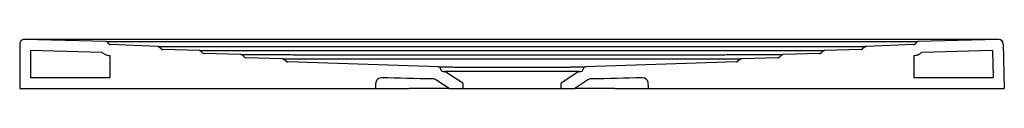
# Model space of a CAD drawing. Header units: millimetres. Extents: x 4595.469 to 4596.369, y 2783.082 to 2783.127.
import ezdxf

# ---------------------------------------------------------------- set-up
doc = ezdxf.new("R2010")
doc.units = ezdxf.units.MM
doc.layers.add('SANINDUSA', color=3, linetype='Continuous')

msp = doc.modelspace()

# ---------------------------------------------------------------- linework, layer by layer
at = {"layer": 'SANINDUSA'}
for p, q in [((4595.54819, 2783.12549), (4595.47328, 2783.12737)), ((4595.55061, 2783.1235), (4595.54976, 2783.12467)), ((4596.2886, 2783.12467), (4596.28775, 2783.1235)), ((4596.36414, 2783.12734), (4596.29017, 2783.12549)), ((4595.46918, 2783.12337), (4595.46918, 2783.08247)), ((4595.47918, 2783.11722), (4595.47918, 2783.09247)), ((4595.54439, 2783.11558), (4595.47918, 2783.11722)), ((4595.59544, 2783.12099), (4595.55215, 2783.12268)), ((4595.59863, 2783.11872), (4595.59672, 2783.12047)), ((4595.63343, 2783.11724), (4595.59992, 2783.1182)), ((4595.63663, 2783.11497), (4595.63473, 2783.11671)), ((4596.20363, 2783.11671), (4596.20172, 2783.11497)), ((4596.23843, 2783.1182), (4596.20492, 2783.11724)), ((4596.24164, 2783.12047), (4596.23973, 2783.11872)), ((4596.28621, 2783.12268), (4596.24291, 2783.12099)), ((4596.3584, 2783.1172), (4596.29396, 2783.11558)), ((4596.3584, 2783.1172), (4596.35904, 2783.09247)), ((4596.36824, 2783.12345), (4596.36931, 2783.08247)), ((4595.55171, 2783.11269), (4595.55171, 2783.09247)), ((4595.67143, 2783.11349), (4595.63792, 2783.11445)), ((4595.67463, 2783.11122), (4595.67273, 2783.11296)), ((4595.70944, 2783.10974), (4595.67592, 2783.1107)), ((4595.71265, 2783.10745), (4595.71073, 2783.10921)), ((4595.85206, 2783.10224), (4595.7139, 2783.10693)), ((4596.12446, 2783.10693), (4595.98629, 2783.10224)), ((4596.12763, 2783.10921), (4596.12571, 2783.10745)), ((4596.16243, 2783.1107), (4596.12892, 2783.10974)), ((4596.16563, 2783.11296), (4596.16373, 2783.11122)), ((4596.20043, 2783.11445), (4596.16692, 2783.11349)), ((4596.28664, 2783.11269), (4596.28664, 2783.09247)), ((4595.85403, 2783.10038), (4595.85405, 2783.10008)), ((4595.85604, 2783.09822), (4595.8579, 2783.09822)), ((4595.87418, 2783.08744), (4595.8579, 2783.09822)), ((4595.98046, 2783.09822), (4595.8579, 2783.09822)), ((4595.98046, 2783.09822), (4595.96418, 2783.08744)), ((4595.98046, 2783.09822), (4595.98231, 2783.09822)), ((4595.98431, 2783.10008), (4595.98433, 2783.10038)), ((4595.47918, 2783.09247), (4595.55171, 2783.09247)), ((4595.86177, 2783.08247), (4595.84965, 2783.09049)), ((4595.98871, 2783.09049), (4595.97659, 2783.08247)), ((4596.28664, 2783.09247), (4596.35904, 2783.09247)), ((4595.46918, 2783.08247), (4595.79418, 2783.08247)), ((4595.85567, 2783.08247), (4595.83411, 2783.08247)), ((4595.86177, 2783.08247), (4595.85567, 2783.08247)), ((4595.86177, 2783.08247), (4595.87418, 2783.08247)), ((4595.87418, 2783.08744), (4595.87418, 2783.08247)), ((4595.87418, 2783.08247), (4595.96418, 2783.08247)), ((4595.96418, 2783.08247), (4595.96418, 2783.08744)), ((4595.96418, 2783.08247), (4595.97659, 2783.08247)), ((4595.98271, 2783.08247), (4595.97659, 2783.08247)), ((4596.00426, 2783.08247), (4595.98271, 2783.08247)), ((4596.04418, 2783.08247), (4596.36931, 2783.08247))]:
    msp.add_line(p, q, dxfattribs=at)
at = {"layer": 'SANINDUSA', "flags": 128}
msp.add_lwpolyline([(4595.59544, 2783.12099), (4595.5956, 2783.12099), (4595.59624, 2783.12099), (4595.59736, 2783.12099), (4595.59896, 2783.12099), (4595.60106, 2783.12099), (4595.6023, 2783.12099), (4595.60515, 2783.12099), (4595.60852, 2783.12099), (4595.61241, 2783.12099), (4595.61683, 2783.12099), (4595.62181, 2783.12099), (4595.62737, 2783.12099), (4595.63352, 2783.12099), (4595.64028, 2783.12099), (4595.6477, 2783.12099), (4595.65579, 2783.12099), (4595.6646, 2783.12099), (4595.67417, 2783.12099), (4595.68456, 2783.12099), (4595.69581, 2783.12099), (4595.708, 2783.12099), (4595.72121, 2783.12099), (4595.72821, 2783.12099), (4595.7355, 2783.12099), (4595.7431, 2783.12099), (4595.75101, 2783.12099), (4595.75925, 2783.12099), (4595.76782, 2783.12099), (4595.77676, 2783.12099), (4595.78606, 2783.12099), (4595.79576, 2783.12099), (4595.80583, 2783.12099), (4595.81632, 2783.12099), (4595.8272, 2783.12099), (4595.83851, 2783.12099), (4595.84996, 2783.12099), (4595.86181, 2783.12099), (4595.87417, 2783.121), (4595.88687, 2783.121), (4595.89542, 2783.121), (4595.90405, 2783.121), (4595.91272, 2783.121), (4595.92153, 2783.121), (4595.93033, 2783.121), (4595.9437, 2783.121), (4595.95698, 2783.121), (4595.96992, 2783.121), (4595.98261, 2783.12099), (4595.99484, 2783.12099), (4596.00673, 2783.12099), (4596.01814, 2783.12099), (4596.02916, 2783.12099), (4596.0397, 2783.12099), (4596.04985, 2783.12099), (4596.05956, 2783.12099), (4596.06889, 2783.12099), (4596.07782, 2783.12099), (4596.0864, 2783.12099), (4596.09461, 2783.12099), (4596.1025, 2783.12099), (4596.11005, 2783.12099), (4596.1173, 2783.12099), (4596.12426, 2783.12099), (4596.13733, 2783.12099), (4596.14938, 2783.12099), (4596.16046, 2783.12099), (4596.17065, 2783.12099), (4596.18001, 2783.12099), (4596.18859, 2783.12099), (4596.1926, 2783.12099), (4596.20008, 2783.12099), (4596.20689, 2783.12099), (4596.21303, 2783.12099), (4596.21856, 2783.12099), (4596.22347, 2783.12099), (4596.22781, 2783.12099), (4596.23157, 2783.12099), (4596.23324, 2783.12099), (4596.23618, 2783.12099), (4596.23857, 2783.12099), (4596.24044, 2783.12099), (4596.24178, 2783.12099), (4596.24261, 2783.12099), (4596.24291, 2783.12099), (4596.24292, 2783.12099), (4596.24292, 2783.12099)], dxfattribs=at)
at = {"layer": 'SANINDUSA'}
for centre, radius, start, end in [((4595.47318, 2783.12344), 0.004, 89.62825, 180.00009), ((4595.47318, 2783.12337), 0.004, 88.56644, 180), ((4595.54814, 2783.12349), 0.002, 36.02737, 88.57249), ((4596.29022, 2783.12349), 0.002, 91.42751, 143.97263), ((4596.36424, 2783.12334), 0.004, 1.5, 91.43342), ((4596.36424, 2783.12344), 0.004, 1.50024, 90.36979), ((4595.59537, 2783.119), 0.002, 47.48955, 87.96392), ((4595.59998, 2783.1202), 0.002, 227.48955, 268.36342), ((4595.63338, 2783.11524), 0.002, 47.48946, 88.36342), ((4595.63798, 2783.11645), 0.002, 227.48946, 268.36342), ((4596.20038, 2783.11645), 0.002, 271.63658, 312.51047), ((4596.20498, 2783.11524), 0.002, 91.63658, 132.51047), ((4596.23838, 2783.1202), 0.002, 271.63658, 312.51045), ((4596.24299, 2783.119), 0.002, 92.03601, 132.51045), ((4595.67138, 2783.11149), 0.002, 47.48955, 88.36342), ((4595.67598, 2783.11269), 0.002, 227.48955, 268.25082), ((4595.70938, 2783.10774), 0.002, 47.48952, 88.47705), ((4596.12436, 2783.10893), 0.002, 272.97626, 312.51045), ((4596.12898, 2783.10774), 0.002, 91.6247, 132.51045), ((4596.16698, 2783.11149), 0.002, 91.63658, 132.51077), ((4595.85203, 2783.10024), 0.002, 4, 89.12758), ((4595.85604, 2783.10022), 0.002, 184, 270), ((4595.98231, 2783.10022), 0.002, 270, 356), ((4595.98632, 2783.10024), 0.002, 90.87192, 176), ((4595.79972, 2783.08741), 0.005, 88.31072, 174), ((4595.84689, 2783.08632), 0.005, 56.5, 89.05101), ((4595.99147, 2783.08632), 0.005, 90.9485, 123.5), ((4596.03863, 2783.08741), 0.005, 6, 91.68999)]:
    msp.add_arc(centre, radius, start, end, dxfattribs=at)
for points, knots in [([(4595.47409, 2783.12744), (4595.47379, 2783.12744), (4595.47329, 2783.12744), (4595.47323, 2783.12744), (4595.4732, 2783.12744)], [0, 0, 0, 0, 0.597198, 1, 1, 1, 1]), ([(4595.47919, 2783.12744), (4595.47851, 2783.12744), (4595.47716, 2783.12744), (4595.47542, 2783.12744), (4595.47436, 2783.12745), (4595.4741, 2783.12744), (4595.47409, 2783.12744)], [0, 0, 0, 0, 0.331136, 0.661855, 0.992506, 1, 1, 1, 1]), ([(4596.35823, 2783.12744), (4596.31984, 2783.12736), (4596.24307, 2783.1272), (4596.08952, 2783.12735), (4595.90462, 2783.12735), (4595.72325, 2783.12732), (4595.58379, 2783.12723), (4595.51406, 2783.12737), (4595.47919, 2783.12744)], [0, 0, 0, 0, 0.131006, 0.262014, 0.524043, 0.762021, 0.881011, 1, 1, 1, 1]), ([(4595.54841, 2783.12548), (4595.54842, 2783.12548), (4595.5485, 2783.12548), (4595.549, 2783.12548), (4595.54992, 2783.12548), (4595.55122, 2783.12548), (4595.55285, 2783.12548), (4595.55482, 2783.12548), (4595.55769, 2783.12548), (4595.56178, 2783.12547), (4595.56731, 2783.12547), (4595.57351, 2783.12547), (4595.57917, 2783.12547), (4595.58403, 2783.12548), (4595.58928, 2783.12548), (4595.60357, 2783.12547), (4595.62173, 2783.12548), (4595.64242, 2783.12548), (4595.66311, 2783.12548), (4595.6838, 2783.12548), (4595.70448, 2783.12549), (4595.72517, 2783.12549), (4595.74586, 2783.12549), (4595.76654, 2783.12549), (4595.78723, 2783.12549), (4595.80792, 2783.12549), (4595.82861, 2783.12549), (4595.84929, 2783.12549), (4595.86998, 2783.12549), (4595.89067, 2783.12549), (4595.91135, 2783.12549), (4595.93204, 2783.12549), (4595.95273, 2783.12549), (4595.97342, 2783.12549), (4595.9941, 2783.12549), (4596.01479, 2783.12549), (4596.03548, 2783.12549), (4596.05616, 2783.12549), (4596.07685, 2783.12549), (4596.09754, 2783.12549), (4596.11823, 2783.12549), (4596.13891, 2783.12548), (4596.1596, 2783.12548), (4596.18029, 2783.12548), (4596.20097, 2783.12548), (4596.21676, 2783.12548), (4596.23284, 2783.12548), (4596.24617, 2783.12548), (4596.25635, 2783.12548), (4596.26319, 2783.12547), (4596.26948, 2783.12547), (4596.27524, 2783.12547), (4596.28021, 2783.12548), (4596.28433, 2783.12548), (4596.28743, 2783.12548), (4596.28944, 2783.12548), (4596.29017, 2783.12548), (4596.29016, 2783.12548), (4596.29016, 2783.12548)], [0, 0, 0, 0, 0.000288, 0.005198, 0.010108, 0.014935, 0.019762, 0.024764, 0.029766, 0.03845, 0.047387, 0.056067, 0.064998, 0.06997, 0.074943, 0.085073, 0.124635, 0.144416, 0.164196, 0.203758, 0.223539, 0.24332, 0.282882, 0.302663, 0.322444, 0.362005, 0.381786, 0.401567, 0.441129, 0.46091, 0.480691, 0.520253, 0.540034, 0.559815, 0.599376, 0.619157, 0.638938, 0.6785, 0.698281, 0.718062, 0.757624, 0.777405, 0.797185, 0.836747, 0.856528, 0.876309, 0.897148, 0.917986, 0.927334, 0.936024, 0.944966, 0.953654, 0.962594, 0.971275, 0.980208, 0.988892, 0.997828, 1, 1, 1, 1]), ([(4596.36295, 2783.12744), (4596.36293, 2783.12744), (4596.3626, 2783.12744), (4596.36142, 2783.12744), (4596.35979, 2783.12744), (4596.35867, 2783.12744), (4596.35823, 2783.12744)], [0, 0, 0, 0, 0.016844, 0.386534, 0.756419, 1, 1, 1, 1]), ([(4596.36421, 2783.12744), (4596.36415, 2783.12744), (4596.36404, 2783.12744), (4596.36331, 2783.12744), (4596.36295, 2783.12744)], [0, 0, 0, 0, 0.511956, 1, 1, 1, 1]), ([(4595.54439, 2783.11558), (4595.54453, 2783.11547), (4595.54467, 2783.11535), (4595.54502, 2783.11508), (4595.54523, 2783.11492), (4595.54573, 2783.11458), (4595.54603, 2783.1144), (4595.54723, 2783.11372), (4595.54818, 2783.11333), (4595.54999, 2783.11286), (4595.55084, 2783.11272), (4595.55171, 2783.11269)], [0.2570713, 0.2570713, 0.2570713, 0.2570713, 0.3075901, 0.3075901, 0.3796502, 0.3796502, 0.4776901, 0.4776901, 0.7613048, 0.7613048, 1, 1, 1, 1]), ([(4595.55061, 2783.1235), (4595.5507, 2783.12338), (4595.5508, 2783.12327), (4595.55103, 2783.12307), (4595.55115, 2783.12298), (4595.55154, 2783.12277), (4595.55184, 2783.12269), (4595.55214, 2783.12268)], [0, 0, 0, 0, 0.25, 0.25, 0.5, 0.5, 1, 1, 1, 1]), ([(4595.63343, 2783.11724), (4595.63343, 2783.11724), (4595.6337, 2783.11724), (4595.63478, 2783.11724), (4595.63559, 2783.11724), (4595.63776, 2783.11724), (4595.63912, 2783.11724), (4595.64241, 2783.11724), (4595.64434, 2783.11724), (4595.64879, 2783.11724), (4595.65131, 2783.11724), (4595.65697, 2783.11724), (4595.66012, 2783.11724), (4595.66708, 2783.11724), (4595.67089, 2783.11724), (4595.67925, 2783.11724), (4595.68379, 2783.11724), (4595.69368, 2783.11724), (4595.69903, 2783.11723), (4595.70773, 2783.11723), (4595.71075, 2783.11723), (4595.71702, 2783.11723), (4595.72028, 2783.11723), (4595.72705, 2783.11723), (4595.73057, 2783.11723), (4595.73606, 2783.11723), (4595.73792, 2783.11723), (4595.74172, 2783.11723), (4595.74366, 2783.11723), (4595.74761, 2783.11723), (4595.74962, 2783.11723), (4595.75373, 2783.11723), (4595.75582, 2783.11723), (4595.76222, 2783.11723), (4595.76665, 2783.11723), (4595.77586, 2783.11723), (4595.78065, 2783.11723), (4595.78813, 2783.11723), (4595.79067, 2783.11723), (4595.79585, 2783.11723), (4595.79849, 2783.11723), (4595.80387, 2783.11723), (4595.80661, 2783.11723), (4595.81219, 2783.11723), (4595.81503, 2783.11723), (4595.82082, 2783.11723), (4595.82377, 2783.11723), (4595.82978, 2783.11723), (4595.83285, 2783.11723), (4595.83908, 2783.11723), (4595.84225, 2783.11723), (4595.8487, 2783.11723), (4595.85197, 2783.11723), (4595.85696, 2783.11723), (4595.85863, 2783.11723), (4595.86201, 2783.11723), (4595.86371, 2783.11723), (4595.86884, 2783.11723), (4595.8723, 2783.11723), (4595.87755, 2783.11723), (4595.87931, 2783.11723), (4595.88286, 2783.11723), (4595.88463, 2783.11723), (4595.88998, 2783.11723), (4595.89356, 2783.11723), (4595.90077, 2783.11723), (4595.90439, 2783.11723), (4595.90986, 2783.11723), (4595.91169, 2783.11723), (4595.91535, 2783.11723), (4595.91719, 2783.11723), (4595.92271, 2783.11723), (4595.92639, 2783.11723), (4595.93371, 2783.11723), (4595.93735, 2783.11723), (4595.94279, 2783.11723), (4595.9446, 2783.11723), (4595.9482, 2783.11723), (4595.95, 2783.11723), (4595.95536, 2783.11723), (4595.9589, 2783.11723), (4595.9659, 2783.11723), (4595.96938, 2783.11723), (4595.97621, 2783.11723), (4595.97958, 2783.11723), (4595.98457, 2783.11723), (4595.98622, 2783.11723), (4595.9895, 2783.11723), (4595.99112, 2783.11723), (4595.99596, 2783.11723), (4595.99913, 2783.11723), (4596.00536, 2783.11723), (4596.00843, 2783.11723), (4596.01445, 2783.11723), (4596.01741, 2783.11723), (4596.02321, 2783.11723), (4596.02606, 2783.11723), (4596.03166, 2783.11723), (4596.0344, 2783.11723), (4596.04247, 2783.11723), (4596.04766, 2783.11723), (4596.05763, 2783.11723), (4596.06242, 2783.11723), (4596.07165, 2783.11723), (4596.07608, 2783.11723), (4596.08461, 2783.11723), (4596.08871, 2783.11723), (4596.09464, 2783.11723), (4596.09658, 2783.11723), (4596.10039, 2783.11723), (4596.10225, 2783.11723), (4596.10774, 2783.11723), (4596.11126, 2783.11723), (4596.11634, 2783.11723), (4596.118, 2783.11723), (4596.12126, 2783.11723), (4596.12286, 2783.11723), (4596.12757, 2783.11723), (4596.13058, 2783.11723), (4596.13639, 2783.11723), (4596.13918, 2783.11723), (4596.14454, 2783.11724), (4596.14712, 2783.11724), (4596.15454, 2783.11724), (4596.15908, 2783.11724), (4596.16745, 2783.11724), (4596.17126, 2783.11724), (4596.17823, 2783.11724), (4596.18137, 2783.11724), (4596.18704, 2783.11724), (4596.18956, 2783.11724), (4596.19401, 2783.11724), (4596.19594, 2783.11724), (4596.19923, 2783.11724), (4596.20059, 2783.11724), (4596.20385, 2783.11724), (4596.20492, 2783.11724), (4596.20492, 2783.11724)], [0, 0, 0, 0, 0.03125, 0.03125, 0.0625, 0.0625, 0.09375, 0.09375, 0.125, 0.125, 0.15625, 0.15625, 0.1875, 0.1875, 0.21875, 0.21875, 0.25, 0.25, 0.28125, 0.28125, 0.296875, 0.296875, 0.3125, 0.3125, 0.328125, 0.328125, 0.335938, 0.335938, 0.34375, 0.34375, 0.351563, 0.351563, 0.359375, 0.359375, 0.375, 0.375, 0.390625, 0.390625, 0.398438, 0.398438, 0.40625, 0.40625, 0.414063, 0.414063, 0.421875, 0.421875, 0.429688, 0.429688, 0.4375, 0.4375, 0.445313, 0.445313, 0.453125, 0.453125, 0.457031, 0.457031, 0.460938, 0.460938, 0.46875, 0.46875, 0.472656, 0.472656, 0.476563, 0.476563, 0.484375, 0.484375, 0.492188, 0.492188, 0.496094, 0.496094, 0.5, 0.5, 0.507813, 0.507813, 0.515625, 0.515625, 0.519531, 0.519531, 0.523438, 0.523438, 0.53125, 0.53125, 0.539063, 0.539063, 0.546875, 0.546875, 0.550781, 0.550781, 0.554688, 0.554688, 0.5625, 0.5625, 0.570313, 0.570313, 0.578125, 0.578125, 0.585938, 0.585938, 0.59375, 0.59375, 0.609375, 0.609375, 0.625, 0.625, 0.640625, 0.640625, 0.65625, 0.65625, 0.664063, 0.664063, 0.671875, 0.671875, 0.6875, 0.6875, 0.695313, 0.695313, 0.703125, 0.703125, 0.71875, 0.71875, 0.734375, 0.734375, 0.75, 0.75, 0.78125, 0.78125, 0.8125, 0.8125, 0.84375, 0.84375, 0.875, 0.875, 0.90625, 0.90625, 0.9375, 0.9375, 1, 1, 1, 1]), ([(4596.28621, 2783.12268), (4596.28637, 2783.12268), (4596.28651, 2783.12271), (4596.2868, 2783.12278), (4596.28694, 2783.12284), (4596.28734, 2783.12305), (4596.28757, 2783.12325), (4596.28775, 2783.1235)], [0, 0, 0, 0, 0.25, 0.25, 0.5, 0.5, 1, 1, 1, 1]), ([(4596.28664, 2783.11269), (4596.2873, 2783.11271), (4596.28795, 2783.1128), (4596.28878, 2783.11297), (4596.28897, 2783.11301), (4596.2894, 2783.11313), (4596.28965, 2783.1132), (4596.29014, 2783.11336), (4596.29038, 2783.11345), (4596.29095, 2783.11368), (4596.29127, 2783.11382), (4596.29244, 2783.11443), (4596.29324, 2783.11496), (4596.29396, 2783.11558)], [0, 0, 0, 0, 0.1821259, 0.1821259, 0.23553, 0.23553, 0.3075901, 0.3075901, 0.3796502, 0.3796502, 0.4776901, 0.4776901, 0.7443533, 0.7443533, 0.7443533, 0.7443533]), ([(4595.67143, 2783.11349), (4595.67143, 2783.11349), (4595.67143, 2783.11349), (4595.67148, 2783.11349), (4595.67181, 2783.11349), (4595.67263, 2783.11349), (4595.67387, 2783.11349), (4595.67555, 2783.11349), (4595.67766, 2783.11349), (4595.68021, 2783.11349), (4595.68321, 2783.11349), (4595.68668, 2783.11349), (4595.69098, 2783.11349), (4595.6963, 2783.11349), (4595.70285, 2783.11349), (4595.71033, 2783.11349), (4595.71877, 2783.11349), (4595.72829, 2783.11348), (4595.73628, 2783.11348), (4595.74399, 2783.11348), (4595.75124, 2783.11348), (4595.76141, 2783.11348), (4595.77246, 2783.11348), (4595.78248, 2783.11348), (4595.79101, 2783.11348), (4595.7977, 2783.11348), (4595.80465, 2783.11348), (4595.81191, 2783.11348), (4595.81949, 2783.11348), (4595.82793, 2783.11348), (4595.83731, 2783.11348), (4595.84717, 2783.11348), (4595.85688, 2783.11348), (4595.86638, 2783.11348), (4595.87625, 2783.11348), (4595.8867, 2783.11348), (4595.89764, 2783.11348), (4595.90914, 2783.11348), (4595.92087, 2783.11348), (4595.93276, 2783.11348), (4595.94457, 2783.11348), (4595.95633, 2783.11348), (4595.9679, 2783.11348), (4595.97969, 2783.11348), (4595.99148, 2783.11348), (4596.00175, 2783.11348), (4596.01025, 2783.11348), (4596.01717, 2783.11348), (4596.02387, 2783.11348), (4596.03247, 2783.11348), (4596.04266, 2783.11348), (4596.054, 2783.11348), (4596.06455, 2783.11348), (4596.07435, 2783.11348), (4596.08348, 2783.11348), (4596.09195, 2783.11348), (4596.09983, 2783.11348), (4596.10715, 2783.11348), (4596.11394, 2783.11349), (4596.12023, 2783.11349), (4596.12605, 2783.11349), (4596.13142, 2783.11349), (4596.13636, 2783.11349), (4596.14088, 2783.11349), (4596.14501, 2783.11349), (4596.14875, 2783.11349), (4596.15212, 2783.11349), (4596.15513, 2783.11349), (4596.15778, 2783.11349), (4596.16085, 2783.11349), (4596.16385, 2783.11349), (4596.16611, 2783.11349), (4596.16687, 2783.11349), (4596.16691, 2783.11349), (4596.16692, 2783.11349)], [0, 0, 0, 0, 0.000001, 0.007703, 0.024734, 0.041772, 0.058803, 0.075841, 0.092872, 0.109911, 0.126942, 0.143973, 0.161013, 0.182669, 0.20433, 0.225984, 0.247917, 0.269858, 0.291786, 0.297334, 0.314367, 0.331404, 0.348482, 0.365525, 0.374081, 0.382637, 0.391166, 0.399694, 0.408283, 0.416872, 0.427169, 0.43751, 0.446206, 0.4549, 0.463765, 0.472629, 0.482138, 0.491646, 0.501486, 0.511327, 0.521284, 0.531242, 0.541531, 0.551822, 0.563434, 0.575124, 0.582572, 0.59002, 0.597521, 0.605021, 0.619913, 0.634866, 0.649757, 0.664686, 0.679577, 0.694493, 0.709382, 0.724291, 0.73918, 0.754083, 0.768973, 0.783873, 0.798763, 0.813661, 0.828553, 0.843445, 0.858364, 0.873284, 0.888173, 0.903068, 0.932851, 0.962633, 0.992415, 1, 1, 1, 1]), ([(4595.70943, 2783.10974), (4595.70943, 2783.10974), (4595.70963, 2783.10974), (4595.71044, 2783.10974), (4595.71105, 2783.10974), (4595.71269, 2783.10974), (4595.71371, 2783.10974), (4595.71618, 2783.10974), (4595.71763, 2783.10974), (4595.72097, 2783.10974), (4595.72287, 2783.10974), (4595.72712, 2783.10974), (4595.72948, 2783.10974), (4595.73471, 2783.10974), (4595.73757, 2783.10974), (4595.74227, 2783.10974), (4595.74391, 2783.10974), (4595.74732, 2783.10973), (4595.74909, 2783.10973), (4595.75279, 2783.10973), (4595.75472, 2783.10973), (4595.75873, 2783.10973), (4595.76081, 2783.10973), (4595.76515, 2783.10973), (4595.7674, 2783.10973), (4595.77209, 2783.10973), (4595.77452, 2783.10973), (4595.77957, 2783.10973), (4595.78219, 2783.10973), (4595.78764, 2783.10973), (4595.79047, 2783.10973), (4595.79633, 2783.10973), (4595.79938, 2783.10973), (4595.80569, 2783.10973), (4595.80897, 2783.10973), (4595.81576, 2783.10973), (4595.81928, 2783.10973), (4595.82661, 2783.10973), (4595.83041, 2783.10973), (4595.8363, 2783.10973), (4595.8383, 2783.10973), (4595.84237, 2783.10973), (4595.84445, 2783.10973), (4595.85079, 2783.10973), (4595.85514, 2783.10973), (4595.86189, 2783.10973), (4595.86418, 2783.10973), (4595.86883, 2783.10973), (4595.87118, 2783.10973), (4595.87829, 2783.10973), (4595.88312, 2783.10973), (4595.89298, 2783.10973), (4595.89801, 2783.10973), (4595.90571, 2783.10973), (4595.90832, 2783.10973), (4595.91352, 2783.10973), (4595.91612, 2783.10973), (4595.92135, 2783.10973), (4595.92395, 2783.10973), (4595.92913, 2783.10973), (4595.9317, 2783.10973), (4595.93683, 2783.10973), (4595.93938, 2783.10973), (4595.94319, 2783.10973), (4595.94446, 2783.10973), (4595.94699, 2783.10973), (4595.94825, 2783.10973), (4595.95452, 2783.10973), (4595.95942, 2783.10973), (4595.96662, 2783.10973), (4595.96898, 2783.10973), (4595.97363, 2783.10973), (4595.97592, 2783.10973), (4595.98043, 2783.10973), (4595.98266, 2783.10973), (4595.98595, 2783.10973), (4595.98704, 2783.10973), (4595.98919, 2783.10973), (4595.99026, 2783.10973), (4595.99555, 2783.10973), (4595.99963, 2783.10973), (4596.00555, 2783.10973), (4596.00749, 2783.10973), (4596.0113, 2783.10973), (4596.01318, 2783.10973), (4596.01869, 2783.10973), (4596.02223, 2783.10973), (4596.02734, 2783.10973), (4596.02902, 2783.10973), (4596.03231, 2783.10973), (4596.03393, 2783.10973), (4596.03869, 2783.10973), (4596.04174, 2783.10973), (4596.04616, 2783.10973), (4596.0476, 2783.10973), (4596.05044, 2783.10973), (4596.05183, 2783.10973), (4596.05593, 2783.10973), (4596.05856, 2783.10973), (4596.06363, 2783.10973), (4596.06607, 2783.10973), (4596.07077, 2783.10973), (4596.07302, 2783.10973), (4596.07737, 2783.10973), (4596.07947, 2783.10973), (4596.08349, 2783.10973), (4596.08543, 2783.10973), (4596.08914, 2783.10974), (4596.09092, 2783.10974), (4596.09435, 2783.10974), (4596.09599, 2783.10974), (4596.1007, 2783.10974), (4596.10357, 2783.10974), (4596.10881, 2783.10974), (4596.11118, 2783.10974), (4596.11545, 2783.10974), (4596.11735, 2783.10974), (4596.1207, 2783.10974), (4596.12215, 2783.10974), (4596.12463, 2783.10974), (4596.12566, 2783.10974), (4596.12811, 2783.10974), (4596.12892, 2783.10974), (4596.12892, 2783.10974)], [0, 0, 0, 0, 0.03125, 0.03125, 0.0625, 0.0625, 0.09375, 0.09375, 0.125, 0.125, 0.15625, 0.15625, 0.1875, 0.1875, 0.21875, 0.21875, 0.234375, 0.234375, 0.25, 0.25, 0.265625, 0.265625, 0.28125, 0.28125, 0.296875, 0.296875, 0.3125, 0.3125, 0.328125, 0.328125, 0.34375, 0.34375, 0.359375, 0.359375, 0.375, 0.375, 0.390625, 0.390625, 0.40625, 0.40625, 0.414062, 0.414062, 0.421875, 0.421875, 0.4375, 0.4375, 0.445312, 0.445312, 0.453125, 0.453125, 0.46875, 0.46875, 0.484375, 0.484375, 0.492187, 0.492187, 0.5, 0.5, 0.507812, 0.507812, 0.515625, 0.515625, 0.523437, 0.523437, 0.527344, 0.527344, 0.53125, 0.53125, 0.546875, 0.546875, 0.554687, 0.554687, 0.5625, 0.5625, 0.570312, 0.570312, 0.574219, 0.574219, 0.578125, 0.578125, 0.59375, 0.59375, 0.601562, 0.601562, 0.609375, 0.609375, 0.625, 0.625, 0.632812, 0.632812, 0.640625, 0.640625, 0.65625, 0.65625, 0.664062, 0.664062, 0.671875, 0.671875, 0.6875, 0.6875, 0.703125, 0.703125, 0.71875, 0.71875, 0.734375, 0.734375, 0.75, 0.75, 0.765625, 0.765625, 0.78125, 0.78125, 0.8125, 0.8125, 0.84375, 0.84375, 0.875, 0.875, 0.90625, 0.90625, 0.9375, 0.9375, 1, 1, 1, 1]), ([(4595.71265, 2783.10745), (4595.71282, 2783.1073), (4595.71301, 2783.10717), (4595.71344, 2783.10699), (4595.71366, 2783.10694), (4595.7139, 2783.10693)], [0, 0, 0, 0, 0.5, 0.5, 1, 1, 1, 1]), ([(4596.16243, 2783.1107), (4596.16267, 2783.1107), (4596.1629, 2783.11075), (4596.16335, 2783.11093), (4596.16355, 2783.11106), (4596.16373, 2783.11122)], [0, 0, 0, 0, 0.5, 0.5, 1, 1, 1, 1]), ([(4595.85206, 2783.10224), (4595.85206, 2783.10224), (4595.85217, 2783.10224), (4595.8525, 2783.10224), (4595.85263, 2783.10224), (4595.85296, 2783.10224), (4595.85314, 2783.10224), (4595.85422, 2783.10224), (4595.85549, 2783.10223), (4595.85759, 2783.10223), (4595.85804, 2783.10223), (4595.85899, 2783.10223), (4595.85948, 2783.10222), (4595.86104, 2783.10222), (4595.86217, 2783.10222), (4595.8646, 2783.10222), (4595.8659, 2783.10221), (4595.86799, 2783.10221), (4595.86871, 2783.10221), (4595.87018, 2783.10221), (4595.87095, 2783.10221), (4595.87486, 2783.1022), (4595.87825, 2783.1022), (4595.88371, 2783.10219), (4595.88559, 2783.10219), (4595.88851, 2783.10219), (4595.8895, 2783.10219), (4595.8915, 2783.10218), (4595.89251, 2783.10218), (4595.89759, 2783.10218), (4595.90177, 2783.10218), (4595.90715, 2783.10218), (4595.90823, 2783.10218), (4595.91042, 2783.10217), (4595.91152, 2783.10217), (4595.91482, 2783.10217), (4595.91701, 2783.10217), (4595.92358, 2783.10217), (4595.92794, 2783.10217), (4595.93335, 2783.10218), (4595.93443, 2783.10218), (4595.93658, 2783.10218), (4595.93764, 2783.10218), (4595.94079, 2783.10218), (4595.94491, 2783.10218), (4595.94887, 2783.10219), (4595.95177, 2783.10219), (4595.95273, 2783.10219), (4595.95463, 2783.10219), (4595.95557, 2783.10219), (4595.96015, 2783.1022), (4595.96353, 2783.1022), (4595.96818, 2783.10221), (4595.96965, 2783.10221), (4595.97176, 2783.10221), (4595.97244, 2783.10221), (4595.97376, 2783.10222), (4595.97439, 2783.10222), (4595.97743, 2783.10222), (4595.97949, 2783.10223), (4595.9816, 2783.10223), (4595.982, 2783.10223), (4595.98274, 2783.10223), (4595.98309, 2783.10223), (4595.98405, 2783.10224), (4595.98458, 2783.10224), (4595.98586, 2783.10224), (4595.98629, 2783.10224), (4595.98629, 2783.10224)], [0, 0, 0, 0, 0.03125, 0.03125, 0.046875, 0.046875, 0.0625, 0.0625, 0.125, 0.125, 0.140625, 0.140625, 0.15625, 0.15625, 0.1875, 0.1875, 0.21875, 0.21875, 0.234375, 0.234375, 0.25, 0.25, 0.3125, 0.3125, 0.34375, 0.34375, 0.359375, 0.359375, 0.375, 0.375, 0.4375, 0.4375, 0.453125, 0.453125, 0.46875, 0.46875, 0.5, 0.5, 0.5625, 0.5625, 0.578125, 0.578125, 0.59375, 0.59375, 0.625, 0.65625, 0.65625, 0.671875, 0.671875, 0.6875, 0.6875, 0.75, 0.75, 0.78125, 0.78125, 0.796875, 0.796875, 0.8125, 0.8125, 0.875, 0.875, 0.890625, 0.890625, 0.90625, 0.90625, 0.9375, 0.9375, 1, 1, 1, 1]), ([(4595.79418, 2783.08247), (4595.79418, 2783.08247), (4595.79743, 2783.08247), (4595.80892, 2783.08247), (4595.81624, 2783.08247), (4595.82524, 2783.08247)], [1.5707963, 1.5707963, 1.5707963, 1.5707963, 1.9634954, 1.9634954, 2.2912222, 2.2912222, 2.2912222, 2.2912222]), ([(4595.83411, 2783.08247), (4595.83389, 2783.08247), (4595.83363, 2783.08247), (4595.83316, 2783.08247), (4595.83299, 2783.08247), (4595.83263, 2783.08247), (4595.83245, 2783.08247), (4595.83186, 2783.08247), (4595.83143, 2783.08247), (4595.83077, 2783.08247), (4595.83055, 2783.08247), (4595.83009, 2783.08247), (4595.82986, 2783.08247), (4595.8294, 2783.08247), (4595.82918, 2783.08247), (4595.82873, 2783.08247), (4595.8285, 2783.08247), (4595.82784, 2783.08247), (4595.82743, 2783.08247), (4595.82685, 2783.08247), (4595.82666, 2783.08247), (4595.82632, 2783.08247), (4595.82615, 2783.08247), (4595.82585, 2783.08247), (4595.82571, 2783.08247), (4595.82546, 2783.08247), (4595.82534, 2783.08247), (4595.82524, 2783.08247)], [0, 0, 0, 0, 0.125, 0.125, 0.1875, 0.1875, 0.25, 0.25, 0.375, 0.375, 0.4375, 0.4375, 0.5, 0.5, 0.5625, 0.5625, 0.625, 0.625, 0.75, 0.75, 0.8125, 0.8125, 0.875, 0.875, 0.9375, 0.9375, 1, 1, 1, 1]), ([(4596.01313, 2783.08247), (4596.01293, 2783.08247), (4596.01268, 2783.08247), (4596.01222, 2783.08247), (4596.01206, 2783.08247), (4596.01171, 2783.08247), (4596.01153, 2783.08247), (4596.01096, 2783.08247), (4596.01053, 2783.08247), (4596.00988, 2783.08247), (4596.00966, 2783.08247), (4596.0092, 2783.08247), (4596.00897, 2783.08247), (4596.00851, 2783.08247), (4596.00829, 2783.08247), (4596.00783, 2783.08247), (4596.00761, 2783.08247), (4596.00694, 2783.08247), (4596.00652, 2783.08247), (4596.00593, 2783.08247), (4596.00574, 2783.08247), (4596.00538, 2783.08247), (4596.00522, 2783.08247), (4596.0049, 2783.08247), (4596.00476, 2783.08247), (4596.00449, 2783.08247), (4596.00437, 2783.08247), (4596.00426, 2783.08247)], [0, 0, 0, 0, 0.125, 0.125, 0.1875, 0.1875, 0.25, 0.25, 0.375, 0.375, 0.4375, 0.4375, 0.5, 0.5, 0.5625, 0.5625, 0.625, 0.625, 0.75, 0.75, 0.8125, 0.8125, 0.875, 0.875, 0.9375, 0.9375, 1, 1, 1, 1]), ([(4596.01313, 2783.08247), (4596.02213, 2783.08247), (4596.02944, 2783.08247), (4596.04092, 2783.08247), (4596.04418, 2783.08247), (4596.04418, 2783.08247)], [3.9921225, 3.9921225, 3.9921225, 3.9921225, 4.3196899, 4.3196899, 4.712389, 4.712389, 4.712389, 4.712389])]:
    msp.add_open_spline(points, degree=3, knots=knots, dxfattribs=at)
for points in [[(4595.79475, 2783.08793), (4595.79456, 2783.08611), (4595.79437, 2783.08429), (4595.79418, 2783.08247)], [(4595.84697, 2783.09132), (4595.83127, 2783.09158), (4595.81557, 2783.09194), (4595.79987, 2783.0924)], [(4596.03848, 2783.0924), (4596.02279, 2783.09194), (4596.00709, 2783.09158), (4595.99139, 2783.09132)], [(4596.04418, 2783.08247), (4596.04399, 2783.08429), (4596.0438, 2783.08611), (4596.0436, 2783.08793)]]:
    msp.add_open_spline(points, degree=3, dxfattribs=at)

doc.saveas('drawing.dxf')
